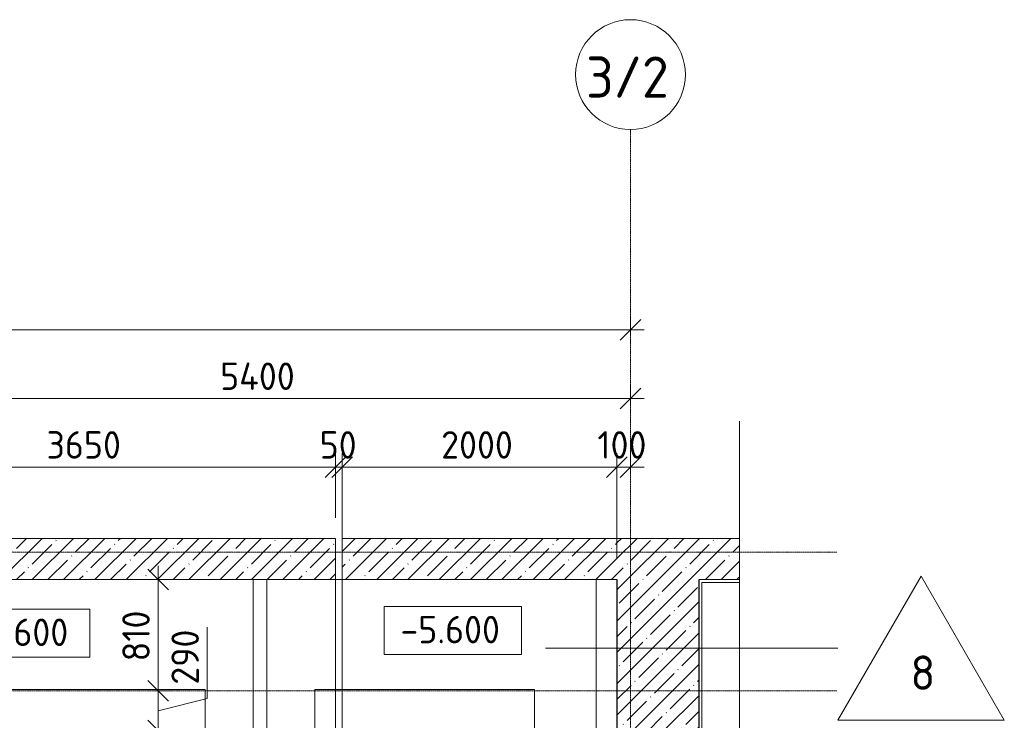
# Model space of a CAD drawing. Header units: millimetres. Extents: x -4558 to 63605, y -10605 to 130388.
# Tile 66 of 66: x 42050 to 49223, y 125285 to 130388. Entities that reach past the tile are written whole.
import ezdxf

# ---------------------------------------------------------------- set-up
doc = ezdxf.new("R2010")
doc.units = ezdxf.units.MM
doc.linetypes.add('4_ Штрихпунктир_ 10 х 2 мм', pattern=[14, 10, -2, 0, -2])
for name, color, linetype, lineweight in [('A-ANNO-DIMS', 7, 'Continuous', 5), ('A-ANNO-DIMS-100', 7, 'Continuous', 5), ('A-DETL-GENF', 7, 'Continuous', 13), ('A-FLOR', 7, 'Continuous', 13), ('A-FLOR-IDEN', 7, 'Continuous', 5), ('A-GENM', 7, 'Continuous', 13), ('A-WALL', 7, 'Continuous', 13), ('A-WALL-PATT', 7, 'Continuous', 13), ('C-PRKG', 7, 'Continuous', 13), ('G-ANNO-DIMS', 7, 'Continuous', 5), ('S-COLS', 7, 'Continuous', 25), ('S-GRID', 7, 'Continuous', 5), ('S-GRID-IDEN', 7, 'Continuous', 5)]:
    doc.layers.add(name, color=color, linetype=linetype, lineweight=lineweight)
doc.styles.add('GOST Common_1', font='GOST_Common.ttf', dxfattribs={"height": 300})
doc.styles.add('GOST Common_2', font='GOST_Common.ttf', dxfattribs={"height": 200})
doc.styles.add('GOST Common_3', font='GOST_Common.ttf', dxfattribs={"height": 250})
doc.dimstyles.new('2_мм', dxfattribs={"dimscale": 304.8, "dimtxt": 201.142999, "dimasz": 0.492126, "dimexe": 0.328084, "dimexo": 0.492126, "dimgap": 0, "dimtad": 1, "dimdec": 0, "dimdsep": 46, "dimtxsty": 'GOST Common_2', "dimblk1": 'OBLIQUE', "dimblk2": 'OBLIQUE', "dimsah": 1, "dimcen": 0.09, "dimdle": 0.328084, "dimadec": 5, "dimazin": 2, "dimtfac": 1, "dimtdec": 4, "dimtix": 1, "dimtmove": 0, "dimatfit": 3, "dimfxl": 1, "dimtvp": 1, "dimtolj": 1, "dimtzin": 0, "dimarcsym": 2})
doc.dimstyles.new('2_мм_1', dxfattribs={"dimscale": 304.8, "dimtxt": 201.142999, "dimasz": 0.492126, "dimexe": 0.328084, "dimexo": 0.492126, "dimgap": 0, "dimtad": 1, "dimdec": 0, "dimdsep": 46, "dimtxsty": 'GOST Common_2', "dimblk1": 'OBLIQUE', "dimblk2": 'OBLIQUE', "dimsah": 1, "dimcen": 0.09, "dimdle": 0.328084, "dimadec": 5, "dimazin": 2, "dimtfac": 1, "dimtdec": 4, "dimtix": 1, "dimtmove": 1, "dimatfit": 3, "dimfxl": 1, "dimtvp": 1, "dimtolj": 1, "dimtzin": 0, "dimarcsym": 2})
pattern_1 = [(45, (0, 0), (-114.04925, 114.04925), []), (45, (114.05, 0), (-114.04925, 114.04925), [201.612, -40.322, 3.353, -36.97])]

# ---------------------------------------------------------------- blocks, each defined once
blk = doc.blocks.new('Наметкина 10_РД_АР_П_Отделка_R21_rvt-1--01_Подвал_МП_часть А')
at = {"layer": 'A-WALL'}
for p, q in [((47000, 126310), (47000, 125200)), ((47020, 126310), (47000, 126310)), ((47294.8, 126310), (47020, 126310)), ((47020, 126290), (47294.8, 126290)), ((47020, 125200), (47020, 126290))]:
    blk.add_line(p, q, dxfattribs=at)
blk = doc.blocks.new('АР_Машиноместо - 4900x2400_М__5300х2500_-V10--01_Подвал_МП_часть А')
at = {"layer": 'C-PRKG'}
for p, q in [((0, 0), (0, 5300)), ((2500, 0), (2500, 5300)), ((450, 4500), (2050, 4500)), ((450, 800), (450, 4500)), ((2050, 800), (2050, 4500)), ((450, 800), (2050, 800)), ((2500, 0), (0, 0))]:
    blk.add_line(p, q, dxfattribs=at)
blk = doc.blocks.new('АР_Машиноместо - 4900x2400_М__5300х2500_-V13--01_Подвал_МП_часть А')
at = {"layer": 'C-PRKG'}
for p, q in [((2500, 0), (0, 0)), ((0, 0), (0, -5300)), ((2500, 0), (2500, -5300)), ((450, -800), (450, -4500)), ((450, -800), (2050, -800)), ((2050, -800), (2050, -4500)), ((450, -4500), (2050, -4500)), ((1900, -5300), (1850, -5300))]:
    blk.add_line(p, q, dxfattribs=at)
blk = doc.blocks.new('АР-Заполнение деф_ шва - Д_ш_-4327506--01_Подвал_МП_часть А')
at = {"layer": 'A-GENM'}
for p, q in [((0, 25), (1100, 25)), ((0, -25), (1100, -25))]:
    blk.add_line(p, q, dxfattribs=at)
blk = doc.blocks.new('Линия разрыва - М 1_100-2832262--01_Подвал_МП_часть А')
at = {"layer": 'A-DETL-GENF', "lineweight": 5}
for q in [(-200, 0), (14400, 0)]:
    blk.add_line((-50, 0), q, dxfattribs=at)
blk = doc.blocks.new('Ось сетки - 8_0 мм-31302--01_Подвал_МП_часть А')
at = {"layer": 'S-GRID-IDEN'}
blk.add_circle((0, 0), 4, dxfattribs=at)
blk = doc.blocks.new('DIMBLOCK2--01_Подвал_МП_часть А')
at = {"layer": 'A-ANNO-DIMS-100', "transparency": 16777216}
for p, q in [((40700, 127085.9), (40700, 127229.8)), ((44350, 126760), (44350, 127229.8)), ((40700, 127129.8), (44350, 127129.8)), ((40700, 127129.8), (40700, 127085.9)), ((44350, 127129.8), (44350, 126760))]:
    blk.add_line(p, q, dxfattribs=at)
at = {"layer": 'A-ANNO-DIMS-100', "lineweight": 25, "transparency": 16777216}
for p, q in [((40700, 127129.8), (40775, 127204.8)), ((44350, 127129.8), (44425, 127204.8)), ((40700, 127129.8), (40625, 127054.8)), ((44350, 127129.8), (44275, 127054.8))]:
    blk.add_line(p, q, dxfattribs=at)
at = {"layer": 'A-ANNO-DIMS-100', "color": 0, "transparency": 16777216, "insert": (42245.4, 127391.2), "char_height": 200, "width": 670.931, "attachment_point": 1, "line_spacing_factor": 1.022761, "style": 'GOST Common_2'}
blk.add_mtext('3650', dxfattribs=at)
blk = doc.blocks.new('_Oblique')
at = {"color": 0, "linetype": 'ByBlock', "lineweight": -2}
blk.add_line((-0.5, -0.5), (0.5, 0.5), dxfattribs=at)
blk = doc.blocks.new('DIMBLOCK3--01_Подвал_МП_часть А')
at = {"layer": 'A-ANNO-DIMS-100', "transparency": 16777216}
for p, q in [((44350, 126760), (44350, 127229.8)), ((44400, 126460), (44400, 127229.8)), ((44350, 127129.8), (44400, 127129.8)), ((44350, 127129.8), (44350, 126760)), ((44400, 127129.8), (44400, 126460))]:
    blk.add_line(p, q, dxfattribs=at)
at = {"layer": 'A-ANNO-DIMS-100', "lineweight": 25, "transparency": 16777216}
for p, q in [((44350, 127129.8), (44425, 127204.8)), ((44400, 127129.8), (44475, 127204.8)), ((44350, 127129.8), (44275, 127054.8)), ((44400, 127129.8), (44325, 127054.8))]:
    blk.add_line(p, q, dxfattribs=at)
at = {"layer": 'A-ANNO-DIMS-100', "color": 0, "transparency": 16777216, "insert": (44235.2, 127391.2), "char_height": 200, "width": 335.466, "attachment_point": 1, "line_spacing_factor": 1.022761, "style": 'GOST Common_2'}
blk.add_mtext('50', dxfattribs=at)
blk = doc.blocks.new('DIMBLOCK4--01_Подвал_МП_часть А')
at = {"layer": 'A-ANNO-DIMS-100', "transparency": 16777216}
for p, q in [((44400, 126460), (44400, 127229.8)), ((46400, 126460), (46400, 127229.8)), ((44400, 127129.8), (46400, 127129.8)), ((44400, 127129.8), (44400, 126460)), ((46400, 127129.8), (46400, 126460))]:
    blk.add_line(p, q, dxfattribs=at)
at = {"layer": 'A-ANNO-DIMS-100', "lineweight": 25, "transparency": 16777216}
for p, q in [((44400, 127129.8), (44475, 127204.8)), ((46400, 127129.8), (46475, 127204.8)), ((44400, 127129.8), (44325, 127054.8)), ((46400, 127129.8), (46325, 127054.8))]:
    blk.add_line(p, q, dxfattribs=at)
at = {"layer": 'A-ANNO-DIMS-100', "color": 0, "transparency": 16777216, "insert": (45120.4, 127391.2), "char_height": 200, "width": 670.931, "attachment_point": 1, "line_spacing_factor": 1.022761, "style": 'GOST Common_2'}
blk.add_mtext('2000', dxfattribs=at)
blk = doc.blocks.new('DIMBLOCK5--01_Подвал_МП_часть А')
at = {"layer": 'A-ANNO-DIMS-100', "transparency": 16777216}
for p, q in [((46400, 126460), (46400, 127229.8)), ((46500, 127085.9), (46500, 127229.8)), ((46400, 127129.8), (46600, 127129.8)), ((46400, 127129.8), (46400, 126460)), ((46500, 127129.8), (46500, 127085.9))]:
    blk.add_line(p, q, dxfattribs=at)
at = {"layer": 'A-ANNO-DIMS-100', "lineweight": 25, "transparency": 16777216}
for p, q in [((46400, 127129.8), (46475, 127204.8)), ((46500, 127129.8), (46575, 127204.8)), ((46400, 127129.8), (46325, 127054.8)), ((46500, 127129.8), (46425, 127054.8))]:
    blk.add_line(p, q, dxfattribs=at)
at = {"layer": 'A-ANNO-DIMS-100', "color": 0, "transparency": 16777216, "insert": (46259.1, 127391.2), "char_height": 200, "width": 458.197, "attachment_point": 1, "line_spacing_factor": 1.022761, "style": 'GOST Common_2'}
blk.add_mtext('100', dxfattribs=at)
blk = doc.blocks.new('DIMBLOCK12--01_Подвал_МП_часть А')
at = {"layer": 'A-ANNO-DIMS-100', "transparency": 16777216}
for p, q in [((41100, 127585.9), (41100, 127729.8)), ((46500, 127585.9), (46500, 127729.8)), ((41100, 127629.8), (46600, 127629.8)), ((41100, 127629.8), (41100, 127585.9)), ((46500, 127629.8), (46500, 127585.9))]:
    blk.add_line(p, q, dxfattribs=at)
at = {"layer": 'A-ANNO-DIMS-100', "lineweight": 25, "transparency": 16777216}
for p, q in [((41100, 127629.8), (41175, 127704.8)), ((46500, 127629.8), (46575, 127704.8)), ((41100, 127629.8), (41025, 127554.8)), ((46500, 127629.8), (46425, 127554.8))]:
    blk.add_line(p, q, dxfattribs=at)
at = {"layer": 'A-ANNO-DIMS-100', "color": 0, "transparency": 16777216, "insert": (43510.2, 127891.2), "char_height": 200, "width": 695.477, "attachment_point": 1, "line_spacing_factor": 1.022761, "style": 'GOST Common_2'}
blk.add_mtext('5400', dxfattribs=at)
blk = doc.blocks.new('DIMBLOCK13--01_Подвал_МП_часть А')
at = {"layer": 'A-ANNO-DIMS-100', "lineweight": 25, "transparency": 16777216}
for p, q in [((400, 128129.8), (475, 128204.8)), ((46500, 128129.8), (46575, 128204.8)), ((400, 128129.8), (325, 128054.8)), ((46500, 128129.8), (46425, 128054.8))]:
    blk.add_line(p, q, dxfattribs=at)
at = {"layer": 'A-ANNO-DIMS-100', "transparency": 16777216}
for p, q in [((400, 128197.1), (400, 128029.8)), ((400, 128129.8), (400, 128197.1)), ((46500, 128085.9), (46500, 128229.8)), ((300, 128129.8), (46600, 128129.8)), ((46500, 128129.8), (46500, 128085.9))]:
    blk.add_line(p, q, dxfattribs=at)
at = {"layer": 'A-ANNO-DIMS-100', "color": 0, "transparency": 16777216, "insert": (23109.1, 128391.2), "char_height": 200, "width": 818.209, "attachment_point": 1, "line_spacing_factor": 1.022761, "style": 'GOST Common_2'}
blk.add_mtext('46100', dxfattribs=at)
blk = doc.blocks.new('DIMBLOCK207--01_Подвал_МП_часть А')
at = {"layer": 'A-ANNO-DIMS-100', "transparency": 16777216}
for p, q in [((43058.9, 126410), (43058.9, 125500)), ((43015, 126310), (43158.9, 126310)), ((43058.9, 126310), (43015, 126310)), ((43015, 125500), (43158.9, 125500)), ((43058.9, 125500), (43015, 125500))]:
    blk.add_line(p, q, dxfattribs=at)
at = {"layer": 'A-ANNO-DIMS-100', "lineweight": 25, "transparency": 16777216}
for p, q in [((43058.9, 126310), (42983.9, 126385)), ((43058.9, 126310), (43133.9, 126235)), ((43058.9, 125500), (42983.9, 125575)), ((43058.9, 125500), (43133.9, 125425))]:
    blk.add_line(p, q, dxfattribs=at)
at = {"layer": 'A-ANNO-DIMS-100', "color": 0, "transparency": 16777216, "insert": (42797.6, 125714.1), "char_height": 200, "width": 458.197, "attachment_point": 1, "rotation": 90, "line_spacing_factor": 1.022761, "style": 'GOST Common_2'}
blk.add_mtext('810', dxfattribs=at)
blk = doc.blocks.new('DIMBLOCK208--01_Подвал_МП_часть А')
at = {"layer": 'A-ANNO-DIMS-100', "transparency": 16777216}
for p, q in [((43416.9, 125963.6), (43416.9, 125444.2)), ((43015, 125500), (43158.9, 125500)), ((43058.9, 125500), (43015, 125500)), ((43058.9, 125500), (43058.9, 125210)), ((43416.9, 125444.2), (43058.9, 125355)), ((43015, 125210), (43158.9, 125210)), ((43058.9, 125210), (43015, 125210))]:
    blk.add_line(p, q, dxfattribs=at)
at = {"layer": 'A-ANNO-DIMS-100', "lineweight": 25, "transparency": 16777216}
for p, q in [((43058.9, 125500), (42983.9, 125575)), ((43058.9, 125500), (43133.9, 125425)), ((43058.9, 125210), (42983.9, 125285)), ((43058.9, 125210), (43133.9, 125135))]:
    blk.add_line(p, q, dxfattribs=at)
at = {"layer": 'A-ANNO-DIMS-100', "color": 0, "transparency": 16777216, "insert": (43155.5, 125544.2), "char_height": 200, "width": 503.198, "attachment_point": 1, "rotation": 90, "line_spacing_factor": 1.022761, "style": 'GOST Common_2'}
blk.add_mtext('290', dxfattribs=at)
blk = doc.blocks.new('Марка полов - Марка полов-4106608--01_Подвал_МП_часть А')
at = {"layer": 'A-FLOR-IDEN'}
for p, q in [((0, 7), (-6.062, -3.5)), ((6.062, -3.5), (0, 7)), ((-6.062, -3.5), (6.062, -3.5))]:
    blk.add_line(p, q, dxfattribs=at)
blk = doc.blocks.new('Высотные отметки - Frame_2-749557--01_Подвал_МП_часть А')
at = {"layer": 'G-ANNO-DIMS'}
for p, q in [((-5, 3.5), (-5, 0)), ((5, 3.5), (-5, 3.5)), ((5, 0), (5, 3.5)), ((-5, 0), (5, 0))]:
    blk.add_line(p, q, dxfattribs=at)

msp = doc.modelspace()

# ---------------------------------------------------------------- hatches: boundary and pattern name
at = {"layer": 'A-WALL-PATT', "lineweight": 5}
h = msp.add_hatch(dxfattribs=at)
h.set_pattern_fill('FP_1', color=256, style=0, pattern_type=2)
h.set_pattern_definition(pattern_1)
h.paths.add_polyline_path([(44350, 126310), (44350, 126610), (40900, 126610), (40900, 126310), (44176.560871, 126310)])
h = msp.add_hatch(dxfattribs=at)
h.set_pattern_fill('FP_1', color=256, style=0, pattern_type=2)
h.set_pattern_definition(pattern_1)
h.paths.add_polyline_path([(46399.980713, 126310), (46399.980713, 126610), (44400, 126610), (44400, 126310)])
h = msp.add_hatch(dxfattribs=at)
h.set_pattern_fill('FP_1', color=256, style=0, pattern_type=2)
h.set_pattern_definition(pattern_1)
h.paths.add_polyline_path([(46399.980713, 126310), (47294.821051, 126310), (47294.821051, 126610), (46399.980713, 126610)])
at = {"layer": 'S-COLS', "lineweight": 5}
h = msp.add_hatch(dxfattribs=at)
h.set_pattern_fill('FP_1', color=256, style=0, pattern_type=2)
h.set_pattern_definition(pattern_1)
h.paths.add_polyline_path([(47000, 125200), (47000, 126310), (46400, 126310), (46400, 125200)])

# ---------------------------------------------------------------- linework, layer by layer
at = {"layer": 'A-FLOR'}
for p, q in [((44350, 125210), (44350, 126310)), ((44400, 126310), (44400, 125210))]:
    msp.add_line(p, q, dxfattribs=at)
at = {"layer": 'A-FLOR-IDEN'}
msp.add_line((45879.832203, 125810), (48010.63088, 125810), dxfattribs=at)
at = {"layer": 'A-WALL'}
for p, q in [((44350, 126610), (300, 126610)), ((44350, 126310), (44350, 126610)), ((47294.821051, 126610), (44400, 126610)), ((44400, 126610), (44400, 126310)), ((700, 126310), (44350, 126310)), ((44400, 126310), (46399.980713, 126310)), ((47000, 126310), (47294.821051, 126310))]:
    msp.add_line(p, q, dxfattribs=at)
at = {"layer": 'S-COLS'}
for p, q in [((46400, 126310), (46400, 125200)), ((47000, 125200), (47000, 126310))]:
    msp.add_line(p, q, dxfattribs=at)
at = {"layer": 'S-GRID', "linetype": '4_ Штрихпунктир_ 10 х 2 мм'}
for p, q in [((46500, 96468.305261), (46500, 129588.42805)), ((48002.408154, 126510), (-1802.909204, 126510)), ((48002.408154, 125500), (-3315.067646, 125500)), ((48002.408154, 125500), (-2957.828409, 125500))]:
    msp.add_line(p, q, dxfattribs=at)

# ---------------------------------------------------------------- block references
at = {"lineweight": 5}
msp.add_blockref('Наметкина 10_РД_АР_П_Отделка_R21_rvt-1--01_Подвал_МП_часть А', (0, 0), dxfattribs=at)
at = {"layer": 'A-DETL-GENF', "rotation": 269.9999999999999}
msp.add_blockref('Линия разрыва - М 1_100-2832262--01_Подвал_МП_часть А', (47294.821051, 127263.232278), dxfattribs=at)
at = {"layer": 'A-FLOR-IDEN', "xscale": 99.99999999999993, "yscale": 99.99999999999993, "zscale": 99.99999999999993}
msp.add_blockref('Марка полов - Марка полов-4106608--01_Подвал_МП_часть А', (48616.848663, 125635), dxfattribs=at)
at = {"layer": 'A-GENM', "rotation": 270}
msp.add_blockref('АР-Заполнение деф_ шва - Д_ш_-4327506--01_Подвал_МП_часть А', (44375.002094, 126309.999998), dxfattribs=at)
at = {"layer": 'C-PRKG'}
msp.add_blockref('АР_Машиноместо - 4900x2400_М__5300х2500_-V10--01_Подвал_МП_часть А', (41350, 121010), dxfattribs=at)
at = {"layer": 'C-PRKG', "rotation": 180}
msp.add_blockref('АР_Машиноместо - 4900x2400_М__5300х2500_-V13--01_Подвал_МП_часть А', (46250, 121010), dxfattribs=at)
at = {"layer": 'G-ANNO-DIMS', "xscale": 99.99999999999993, "yscale": 99.99999999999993, "zscale": 99.99999999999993}
for p in [(45206.081887, 125764.54733), (42061.296008, 125744.892419)]:
    msp.add_blockref('Высотные отметки - Frame_2-749557--01_Подвал_МП_часть А', p, dxfattribs=at)
at = {"layer": 'S-GRID-IDEN', "xscale": 99.99999999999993, "yscale": 99.99999999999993, "zscale": 99.99999999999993}
msp.add_blockref('Ось сетки - 8_0 мм-31302--01_Подвал_МП_часть А', (46500, 129988.42805), dxfattribs=at)

# ---------------------------------------------------------------- texts
at = {"layer": 'A-FLOR-IDEN', "insert": (48539.97238, 125757.061672), "char_height": 250, "width": 216.455625, "attachment_point": 1, "style": 'GOST Common_3'}
msp.add_mtext('\\fGOST Common|b0|i0|c204|p34|;8', dxfattribs=at)
at = {"layer": 'G-ANNO-DIMS', "char_height": 200, "width": 917.17566319, "attachment_point": 1, "line_spacing_factor": 1.022761, "style": 'GOST Common_2'}
for insert in [(44823.925361, 126045.912991), (41679.139482, 126026.258079)]:
    msp.add_mtext('-5.600', dxfattribs=dict(at, insert=insert))
at = {"layer": 'S-GRID-IDEN', "insert": (46175.87793, 130120.515199), "char_height": 300, "width": 777.636875, "attachment_point": 1, "style": 'GOST Common_1'}
msp.add_mtext('3/2', dxfattribs=at)

# ---------------------------------------------------------------- dimensions: what is measured, and where the dimension line sits
at = {"layer": 'A-ANNO-DIMS'}
for base, p1, p2, override, picture, middle in [((46500, 128129.806414), (400, 128047.076825), (46500, 128235.872432), {"dimpost": '<>', "dimfxl": 46100.38659}, 'DIMBLOCK13--01_Подвал_МП_часть А', (23450, 128229.806414)), ((46500, 127629.806414), (41100, 127735.872432), (46500, 127735.872432), {"dimpost": '<>', "dimfxl": 5400}, 'DIMBLOCK12--01_Подвал_МП_часть А', (43800, 127729.806414)), ((44350, 127129.806414), (40700, 127235.872432), (44350, 126610), {"dimpost": '<>', "dimfxl": 3703.271027}, 'DIMBLOCK2--01_Подвал_МП_часть А', (42525, 127229.806414)), ((44400, 127129.806414), (44350, 126610), (44400, 126310), {"dimpost": '<>', "dimfxl": 304.138127}, 'DIMBLOCK3--01_Подвал_МП_часть А', (44375, 127229.806414)), ((46400, 127129.806414), (44400, 126310), (46400, 126310), {"dimpost": '<>', "dimfxl": 2000}, 'DIMBLOCK4--01_Подвал_МП_часть А', (45400, 127229.806414)), ((46500, 127129.806414), (46400, 126310), (46500, 127235.872432), {"dimpost": '<>', "dimfxl": 931.257086}, 'DIMBLOCK5--01_Подвал_МП_часть А', (46450, 127229.806414))]:
    dim = msp.add_linear_dim(base=base, p1=p1, p2=p2, dimstyle='2_мм', override=override, dxfattribs=at)
    dim.commit()
    dim.dimension.update_dxf_attribs({"geometry": picture, "text_midpoint": middle})
dim = msp.add_linear_dim(base=(43058.933567, 125500), p1=(43164.999584, 126310), p2=(43164.999584, 125500), angle=90, dimstyle='2_мм', override={"dimpost": '<>', "dimfxl": 810}, dxfattribs=at)
dim.commit()
dim.dimension.update_dxf_attribs({"geometry": 'DIMBLOCK207--01_Подвал_МП_часть А', "text_midpoint": (42958.933567, 125905)})
dim = msp.add_linear_dim(base=(43058.933567, 125210), p1=(43164.999584, 125500), p2=(43164.999584, 125210), angle=90, dimstyle='2_мм_1', override={"dimpost": '<>', "dimfxl": 290}, dxfattribs=at)
dim.commit()
dim.dimension.update_dxf_attribs({"geometry": 'DIMBLOCK208--01_Подвал_МП_часть А', "text_midpoint": (43288.836149, 125795.841437), "dimtype": 160, "text_rotation": 90})

doc.saveas('drawing.dxf')
